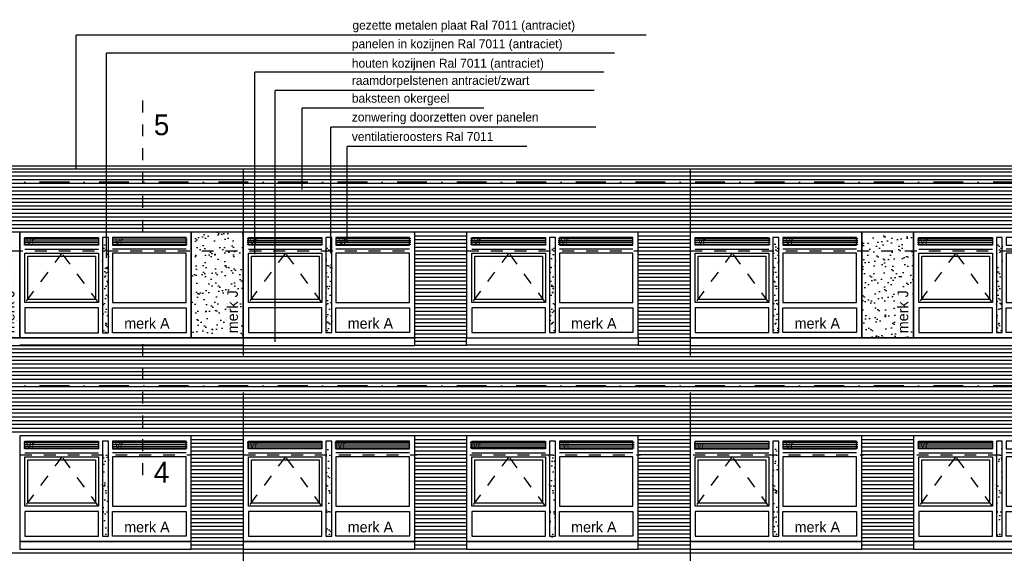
# Model space of a CAD drawing. Extents: x 0 to 140000, y 0 to 84100.
# Tile 76 of 105: x 35122 to 51645, y 52321 to 61281. Entities that reach past the tile are written whole.
import ezdxf

# ---------------------------------------------------------------- set-up
doc = ezdxf.new("R2010")
doc.units = 0
doc.header["$LTSCALE"] = 100
doc.header["$MEASUREMENT"] = 0
for name, pattern in [('B0201', [50, 31.25, -6.25, 6.25, -6.25]), ('B0703', [18.75, 12.5, -6.25]), ('DASHDOT', [1, 0.5, -0.25, 0, -0.25]), ('TEGELS', [4, 2, -2])]:
    doc.linetypes.add(name, pattern=pattern)
doc.layers.get('0').update_dxf_attribs({"linetype": 'CONTINUOUS'})
for name, color, linetype in [('AA31----_BUITENKOZ', 7, 'CONTINUOUS'), ('AL$1A---_ALGEMEEN', 1, 'CONTINUOUS'), ('AL$7A---_STRAMIEN', 42, 'B0201'), ('AL21----_BUITENWAND', 2, 'CONTINUOUS'), ('AL31----_BUITENKOZ', 7, 'CONTINUOUS'), ('AL31----_BUITENKOZIJ', 7, 'CONTINUOUS'), ('AT$1A---_ALGEMEEN', 7, 'CONTINUOUS'), ('AT$1A---_TEKST', 2, 'CONTINUOUS'), ('DETAILS', 4, 'TEGELS'), ('DLLATATIE', 3, 'B0703'), ('VENTILATIE', 1, 'CONTINUOUS'), ('ZONWERING', 4, 'TEGELS')]:
    doc.layers.add(name, color=color, linetype=linetype)
doc.styles.add('00_100', font='B-GBP.shx', dxfattribs={"height": 120})
doc.styles.add('01_100', font='B-GBP.shx', dxfattribs={"height": 180})
doc.styles.add('02_100', font='B-GBP.shx', dxfattribs={"height": 250})
doc.styles.add('03_100', font='B-GBP.shx', dxfattribs={"height": 350})

# ---------------------------------------------------------------- blocks, each defined once
blk = doc.blocks.new('PH31-001')
at = {"layer": 'AL31----_BUITENKOZ'}
h = blk.add_hatch(dxfattribs=at)
h.set_pattern_fill('AR-SAND', color=256, scale=122, style=0)
h.set_pattern_definition([(37.5, (-52903.8, -82412.16), (-7.6852, 235.0725), [0, -185.44, 0, -207.4, 0, -198.25]), (7.5, (-52903.8, -82412.16), (215.9128, 344.3018), [0, -100.04, 0, -167.14, 0, -64.05]), (327.5, (-53053.86, -82412.16), (379.9253, 0.6904), [0, -61, 0, -219.6, 0, -286.7]), (317.5, (-53053.86, -82412.16), (366.7474, 107.0764), [0, -30.5, 0, -143.96, 0, -164.7])])
h.paths.add_polyline_path([(1490, 1580), (1390, 1580), (1390, 67), (1490, 67)])
for p, q in [((88, 1492), (1323, 1492)), ((2792, 1492), (1557, 1492)), ((0, 0), (0, 0)), ((0, 0), (0, 0))]:
    blk.add_line(p, q, dxfattribs=at)
at = {"layer": 'AL31----_BUITENKOZ', "color": 1, "linetype": 'TEGELS'}
for p, q in [((709, 1425), (88, 593)), ((1323, 593), (709, 1425))]:
    blk.add_line(p, q, dxfattribs=at)
at = {"layer": 'AL31----_BUITENKOZ'}
for points in [[(2880, 0), (2880, 1774), (0, 1774), (0, 1774), (0, 0)], [(88, 1559), (88, 1686), (1323, 1686), (1323, 1559)], [(1490, 1686), (1390, 1686), (1390, 88), (1490, 88)], [(2792, 1559), (2792, 1686), (1557, 1686), (1557, 1559)], [(88, 593), (88, 1425), (1323, 1425), (1323, 593)], [(2792, 593), (2792, 1425), (1557, 1425), (1557, 593)], [(88, 505), (88, 88), (1323, 88), (1323, 505)], [(2792, 505), (2792, 88), (1557, 88), (1557, 505)]]:
    blk.add_lwpolyline(points, close=True, dxfattribs=at)
at = {"layer": 'AL31----_BUITENKOZ', "color": 1}
blk.add_lwpolyline([(138, 643), (138, 1375), (1273, 1375), (1273, 643)], close=True, dxfattribs=at)
at = {"layer": 'AT$1A---_TEKST', "style": '01_100'}
blk.add_text('merk A', height=180, dxfattribs=at).set_placement((1754, 154))
blk = doc.blocks.new('PH00-002')
at = {"layer": 'AA31----_BUITENKOZ'}
h = blk.add_hatch(dxfattribs=at)
h.set_pattern_fill('AR-SAND', color=256, scale=122, style=0)
h.set_pattern_definition([(37.5, (-19824.08, -53610.47), (-7.6852, 235.0725), [0, -185.44, 0, -207.4, 0, -198.25]), (7.5, (-19824.08, -53610.47), (215.9128, 344.3018), [0, -100.04, 0, -167.14, 0, -64.05]), (327.5, (-19974.14, -53610.47), (379.9253, 0.6904), [0, -61, 0, -219.6, 0, -286.7]), (317.5, (-19974.14, -53610.47), (366.7474, 107.0764), [0, -30.5, 0, -143.96, 0, -164.7])])
h.paths.add_polyline_path([(0, 1774), (-870, 1774), (-870, 0), (0, 0)])
h.paths.add_polyline_path([(-43, 33), (-43, 1023), (-313, 1023), (-313, 33)], flags=24)
at = {"layer": 'AL31----_BUITENKOZ', "color": 42}
blk.add_lwpolyline([(-870, 0), (0, 0), (0, 1774), (-870, 1774)], close=True, dxfattribs=at)
at = {"layer": 'AT$1A---_TEKST', "color": 1, "style": '01_100'}
blk.add_text('merk J', height=180, rotation=90, dxfattribs=at).set_placement((-88, 78))

msp = doc.modelspace()

# ---------------------------------------------------------------- hatches: boundary and pattern name
at = {"layer": 'AA31----_BUITENKOZ'}
h = msp.add_hatch(dxfattribs=at)
h.set_pattern_fill('AR-SAND', color=256, scale=122, style=0)
h.set_pattern_definition([(142.5, (90905.5, -26474.17), (7.6852, 235.0725), [0, -185.44, 0, -207.4, 0, -198.25]), (172.5, (90905.5, -26474.17), (-215.9128, 344.3018), [0, -100.04, 0, -167.14, 0, -64.05]), (212.5, (91055.55, -26474.17), (-379.9253, 0.6904), [0, -61, 0, -219.6, 0, -286.7]), (222.5, (91055.55, -26474.17), (-366.7474, 107.0764), [0, -30.5, 0, -143.96, 0, -164.7])])
h.paths.add_polyline_path([(36511.7, 57517.7), (36611.7, 57517.7), (36611.7, 56005), (36511.7, 56005)])
h = msp.add_hatch(dxfattribs=at)
h.set_pattern_fill('AR-SAND', color=256, scale=122, style=0)
h.set_pattern_definition([(142.5, (94655.5, -26474.17), (7.6852, 235.0725), [0, -185.44, 0, -207.4, 0, -198.25]), (172.5, (94655.5, -26474.17), (-215.9128, 344.3018), [0, -100.04, 0, -167.14, 0, -64.05]), (212.5, (94805.55, -26474.17), (-379.9253, 0.6904), [0, -61, 0, -219.6, 0, -286.7]), (222.5, (94805.55, -26474.17), (-366.7474, 107.0764), [0, -30.5, 0, -143.96, 0, -164.7])])
h.paths.add_polyline_path([(40261.7, 57517.7), (40361.7, 57517.7), (40361.7, 56005), (40261.7, 56005)])
h = msp.add_hatch(dxfattribs=at)
h.set_pattern_fill('AR-SAND', color=256, scale=122, style=0)
h.set_pattern_definition([(37.5, (-10282.1, -26474.17), (-7.6852, 235.0725), [0, -185.44, 0, -207.4, 0, -198.25]), (7.5, (-10282.1, -26474.17), (215.9128, 344.3018), [0, -100.04, 0, -167.14, 0, -64.05]), (327.5, (-10432.17, -26474.17), (379.9253, 0.6904), [0, -61, 0, -219.6, 0, -286.7]), (317.5, (-10432.17, -26474.17), (366.7474, 107.0764), [0, -30.5, 0, -143.96, 0, -164.7])])
h.paths.add_polyline_path([(44111.7, 57517.7), (44011.7, 57517.7), (44011.7, 56005), (44111.7, 56005)])
h = msp.add_hatch(dxfattribs=at)
h.set_pattern_fill('AR-SAND', color=256, scale=122, style=0)
h.set_pattern_definition([(37.5, (-6532.1, -26474.17), (-7.6852, 235.0725), [0, -185.44, 0, -207.4, 0, -198.25]), (7.5, (-6532.1, -26474.17), (215.9128, 344.3018), [0, -100.04, 0, -167.14, 0, -64.05]), (327.5, (-6682.17, -26474.17), (379.9253, 0.6904), [0, -61, 0, -219.6, 0, -286.7]), (317.5, (-6682.17, -26474.17), (366.7474, 107.0764), [0, -30.5, 0, -143.96, 0, -164.7])])
h.paths.add_polyline_path([(47861.7, 57517.7), (47761.7, 57517.7), (47761.7, 56005), (47861.7, 56005)])
h = msp.add_hatch(dxfattribs=at)
h.set_pattern_fill('AR-SAND', color=256, scale=122, style=0)
h.set_pattern_definition([(37.5, (-2782.1, -26474.17), (-7.6852, 235.0725), [0, -185.44, 0, -207.4, 0, -198.25]), (7.5, (-2782.1, -26474.17), (215.9128, 344.3018), [0, -100.04, 0, -167.14, 0, -64.05]), (327.5, (-2932.17, -26474.17), (379.9253, 0.6904), [0, -61, 0, -219.6, 0, -286.7]), (317.5, (-2932.17, -26474.17), (366.7474, 107.0764), [0, -30.5, 0, -143.96, 0, -164.7])])
h.paths.add_polyline_path([(51611.7, 57517.7), (51511.7, 57517.7), (51511.7, 56005), (51611.7, 56005)])
h = msp.add_hatch(dxfattribs=at)
h.set_pattern_fill('AR-SAND', color=256, scale=122, style=0)
h.set_pattern_definition([(37.5, (-17782.1, -26474.17), (-7.6852, 235.0725), [0, -185.44, 0, -207.4, 0, -198.25]), (7.5, (-17782.1, -26474.17), (215.9128, 344.3018), [0, -100.04, 0, -167.14, 0, -64.05]), (327.5, (-17932.17, -26474.17), (379.9253, 0.6904), [0, -61, 0, -219.6, 0, -286.7]), (317.5, (-17932.17, -26474.17), (366.7474, 107.0764), [0, -30.5, 0, -143.96, 0, -164.7])])
h.paths.add_polyline_path([(36611.7, 54097.7), (36511.7, 54097.7), (36511.7, 52585), (36611.7, 52585)])
h = msp.add_hatch(dxfattribs=at)
h.set_pattern_fill('AR-SAND', color=256, scale=122, style=0)
h.set_pattern_definition([(37.5, (-14032.1, -26474.17), (-7.6852, 235.0725), [0, -185.44, 0, -207.4, 0, -198.25]), (7.5, (-14032.1, -26474.17), (215.9128, 344.3018), [0, -100.04, 0, -167.14, 0, -64.05]), (327.5, (-14182.17, -26474.17), (379.9253, 0.6904), [0, -61, 0, -219.6, 0, -286.7]), (317.5, (-14182.17, -26474.17), (366.7474, 107.0764), [0, -30.5, 0, -143.96, 0, -164.7])])
h.paths.add_polyline_path([(40361.7, 54097.7), (40261.7, 54097.7), (40261.7, 52585), (40361.7, 52585)])
h = msp.add_hatch(dxfattribs=at)
h.set_pattern_fill('AR-SAND', color=256, scale=122, style=0)
h.set_pattern_definition([(37.5, (-10282.1, -26474.17), (-7.6852, 235.0725), [0, -185.44, 0, -207.4, 0, -198.25]), (7.5, (-10282.1, -26474.17), (215.9128, 344.3018), [0, -100.04, 0, -167.14, 0, -64.05]), (327.5, (-10432.17, -26474.17), (379.9253, 0.6904), [0, -61, 0, -219.6, 0, -286.7]), (317.5, (-10432.17, -26474.17), (366.7474, 107.0764), [0, -30.5, 0, -143.96, 0, -164.7])])
h.paths.add_polyline_path([(44111.7, 54097.7), (44011.7, 54097.7), (44011.7, 52585), (44111.7, 52585)])
h = msp.add_hatch(dxfattribs=at)
h.set_pattern_fill('AR-SAND', color=256, scale=122, style=0)
h.set_pattern_definition([(37.5, (-6532.1, -26474.17), (-7.6852, 235.0725), [0, -185.44, 0, -207.4, 0, -198.25]), (7.5, (-6532.1, -26474.17), (215.9128, 344.3018), [0, -100.04, 0, -167.14, 0, -64.05]), (327.5, (-6682.17, -26474.17), (379.9253, 0.6904), [0, -61, 0, -219.6, 0, -286.7]), (317.5, (-6682.17, -26474.17), (366.7474, 107.0764), [0, -30.5, 0, -143.96, 0, -164.7])])
h.paths.add_polyline_path([(47861.7, 54097.7), (47761.7, 54097.7), (47761.7, 52585), (47861.7, 52585)])
h = msp.add_hatch(dxfattribs=at)
h.set_pattern_fill('AR-SAND', color=256, scale=122, style=0)
h.set_pattern_definition([(37.5, (-2782.1, -26474.17), (-7.6852, 235.0725), [0, -185.44, 0, -207.4, 0, -198.25]), (7.5, (-2782.1, -26474.17), (215.9128, 344.3018), [0, -100.04, 0, -167.14, 0, -64.05]), (327.5, (-2932.17, -26474.17), (379.9253, 0.6904), [0, -61, 0, -219.6, 0, -286.7]), (317.5, (-2932.17, -26474.17), (366.7474, 107.0764), [0, -30.5, 0, -143.96, 0, -164.7])])
h.paths.add_polyline_path([(51611.7, 54097.7), (51511.7, 54097.7), (51511.7, 52585), (51611.7, 52585)])
at = {"layer": 'VENTILATIE'}
h = msp.add_hatch(dxfattribs=at)
h.set_pattern_fill('LINE', color=1, scale=250, style=0)
h.set_pattern_definition([(0, (-3062.896, 945.388), (0, 31.25), [])])
h.paths.add_polyline_path([(36444.7, 57486.8), (36444.7, 57613.8), (35188.7, 57613.8), (35188.7, 57486.8)])
h = msp.add_hatch(dxfattribs=at)
h.set_pattern_fill('LINE', color=1, scale=250, style=0)
h.set_pattern_definition([(0, (-1572.896, 945.388), (0, 31.25), [])])
h.paths.add_polyline_path([(37934.7, 57486.8), (37934.7, 57613.8), (36678.7, 57613.8), (36678.7, 57486.8)])
h = msp.add_hatch(dxfattribs=at)
h.set_pattern_fill('LINE', color=1, scale=250, style=0)
h.set_pattern_definition([(0, (687.104, 951.012), (0, 31.25), [])])
h.paths.add_polyline_path([(40194.7, 57492.4), (40194.7, 57619.4), (38938.7, 57619.4), (38938.7, 57492.4)])
h = msp.add_hatch(dxfattribs=at)
h.set_pattern_fill('LINE', color=1, scale=250, style=0)
h.set_pattern_definition([(0, (2177.104, 951.012), (0, 31.25), [])])
h.paths.add_polyline_path([(41684.7, 57492.4), (41684.7, 57619.4), (40428.7, 57619.4), (40428.7, 57492.4)])
h = msp.add_hatch(dxfattribs=at)
h.set_pattern_fill('LINE', color=1, scale=250, style=0)
h.set_pattern_definition([(0, (4437.104, 949.285), (0, 31.25), [])])
h.paths.add_polyline_path([(43944.7, 57490.7), (43944.7, 57617.7), (42688.7, 57617.7), (42688.7, 57490.7)])
h = msp.add_hatch(dxfattribs=at)
h.set_pattern_fill('LINE', color=1, scale=250, style=0)
h.set_pattern_definition([(0, (5906.104, 949.285), (0, 31.25), [])])
h.paths.add_polyline_path([(45413.7, 57490.7), (45413.7, 57617.7), (44157.7, 57617.7), (44157.7, 57490.7)])
h = msp.add_hatch(dxfattribs=at)
h.set_pattern_fill('LINE', color=1, scale=250, style=0)
h.set_pattern_definition([(0, (8208.104, 951.847), (0, 31.25), [])])
h.paths.add_polyline_path([(47715.7, 57493.2), (47715.7, 57620.2), (46459.7, 57620.2), (46459.7, 57493.2)])
h = msp.add_hatch(dxfattribs=at)
h.set_pattern_fill('LINE', color=1, scale=250, style=0)
h.set_pattern_definition([(0, (9677.104, 950.648), (0, 31.25), [])])
h.paths.add_polyline_path([(49184.7, 57492), (49184.7, 57619), (47928.7, 57619), (47928.7, 57492)])
h = msp.add_hatch(dxfattribs=at)
h.set_pattern_fill('LINE', color=1, scale=250, style=0)
h.set_pattern_definition([(0, (11937.104, 951.847), (0, 31.25), [])])
h.paths.add_polyline_path([(51444.7, 57493.2), (51444.7, 57620.2), (50188.7, 57620.2), (50188.7, 57493.2)])
h = msp.add_hatch(dxfattribs=at)
h.set_pattern_fill('LINE', color=1, scale=250, style=0)
h.set_pattern_definition([(0, (687.104, -2468.682), (0, 31.25), [])])
h.paths.add_polyline_path([(40194.7, 54072.7), (40194.7, 54199.7), (38938.7, 54199.7), (38938.7, 54072.7)])
h = msp.add_hatch(dxfattribs=at)
h.set_pattern_fill('LINE', color=1, scale=250, style=0)
h.set_pattern_definition([(0, (2156.104, -2468.682), (0, 31.25), [])])
h.paths.add_polyline_path([(41663.7, 54072.7), (41663.7, 54199.7), (40407.7, 54199.7), (40407.7, 54072.7)])
h = msp.add_hatch(dxfattribs=at)
h.set_pattern_fill('LINE', color=1, scale=250, style=0)
h.set_pattern_definition([(0, (4429.988, -2467.61), (0, 31.25), [])])
h.paths.add_polyline_path([(43937.6, 54073.8), (43937.6, 54200.8), (42681.6, 54200.8), (42681.6, 54073.8)])
h = msp.add_hatch(dxfattribs=at)
h.set_pattern_fill('LINE', color=1, scale=250, style=0)
h.set_pattern_definition([(0, (3e-09, 841.924), (0, 31.25), [])])
h.paths.add_polyline_path([(45434.7, 54084.4), (45434.7, 54211.4), (44178.7, 54211.4), (44178.7, 54084.4)])
h = msp.add_hatch(dxfattribs=at)
h.set_pattern_fill('LINE', color=1, scale=250, style=0)
h.set_pattern_definition([(0, (3e-09, 827.622), (0, 31.25), [])])
h.paths.add_polyline_path([(47694.7, 54070.1), (47694.7, 54197.1), (46438.7, 54197.1), (46438.7, 54070.1)])
h = msp.add_hatch(dxfattribs=at)
h.set_pattern_fill('LINE', color=1, scale=250, style=0)
h.set_pattern_definition([(0, (9677.104, -2471.243), (0, 31.25), [])])
h.paths.add_polyline_path([(49184.7, 54070.1), (49184.7, 54197.1), (47928.7, 54197.1), (47928.7, 54070.1)])
h = msp.add_hatch(dxfattribs=at)
h.set_pattern_fill('LINE', color=1, scale=250, style=0)
h.set_pattern_definition([(0, (11937.104, -2468.153), (0, 31.25), [])])
h.paths.add_polyline_path([(51444.7, 54073.2), (51444.7, 54200.2), (50188.7, 54200.2), (50188.7, 54073.2)])
h = msp.add_hatch(dxfattribs=at)
h.set_pattern_fill('LINE', color=1, scale=250, style=0)
h.set_pattern_definition([(0, (-3062.896, -2471.55), (0, 31.25), [])])
h.paths.add_polyline_path([(36444.7, 54069.8), (36444.7, 54196.8), (35188.7, 54196.8), (35188.7, 54069.8)])
h = msp.add_hatch(dxfattribs=at)
h.set_pattern_fill('LINE', color=1, scale=250, style=0)
h.set_pattern_definition([(0, (-1572.896, -2471.55), (0, 31.25), [])])
h.paths.add_polyline_path([(37934.7, 54069.8), (37934.7, 54196.8), (36678.7, 54196.8), (36678.7, 54069.8)])

# ---------------------------------------------------------------- linework, layer by layer
at = {"layer": 'AL$1A---_ALGEMEEN'}
for p, q in [((45633.5, 61024.1), (36066.9, 61024.1)), ((36066.9, 58763.5), (36066.9, 61024.1)), ((36577.3, 57280.1), (36577.3, 60719.7)), ((45105.5, 60719.7), (36577.3, 60719.7)), ((39065.2, 57345.8), (39065.2, 60398.2)), ((44922.8, 60398.2), (39065.2, 60398.2)), ((44764.6, 60093.7), (39410.4, 60093.7)), ((39410.4, 55874.3), (39410.4, 60093.7)), ((39860, 58430.5), (39860, 59794.4)), ((42912.4, 59794.4), (39860, 59794.4)), ((44790.2, 59477.7), (40345.3, 59477.7)), ((40345.3, 57365.5), (40345.3, 59477.7)), ((43629.8, 59150.8), (40619.6, 59150.8)), ((40619.6, 57544.8), (40619.6, 59150.8))]:
    msp.add_line(p, q, dxfattribs=at)
at = {"layer": 'AL$7A---_STRAMIEN', "color": 1, "linetype": 'DASHDOT', "ltscale": 10}
for p, q in [((130964.8, 58554.7), (9153.4, 58554.7)), ((130964.8, 55134.7), (9153.4, 55134.7))]:
    msp.add_line(p, q, dxfattribs=at)
at = {"layer": 'AL21----_BUITENWAND'}
for p, q in [((105964.2, 58823.7), (11836.7, 58823.7)), ((105964.2, 58768.8), (11836.7, 58768.8))]:
    msp.add_line(p, q, dxfattribs=at)
at = {"layer": 'AL21----_BUITENWAND', "color": 42}
for p, q in [((11866.7, 58724.7), (105922.4, 58724.7)), ((11866.7, 58661.3), (105922.4, 58661.3)), ((11866.7, 58598), (105922.4, 58598)), ((11866.7, 58534.7), (105922.4, 58534.7)), ((11866.7, 58471.3), (105922.4, 58471.3)), ((11866.7, 58408), (105922.4, 58408)), ((11866.7, 58344.7), (105922.4, 58344.7)), ((11866.7, 58281.3), (105922.4, 58281.3)), ((11866.7, 58218), (105922.4, 58218)), ((11866.7, 58154.7), (105922.4, 58154.7)), ((105922.4, 58091.3), (11866.7, 58091.3)), ((105922.4, 58028), (11866.7, 58028)), ((105922.4, 57964.7), (11866.7, 57964.7)), ((105922.4, 57901.3), (11866.7, 57901.3)), ((105922.4, 57838), (11866.7, 57838)), ((105922.4, 57774.7), (11866.7, 57774.7)), ((42621.7, 57711.3), (41751.7, 57711.3)), ((46371.7, 57711.3), (45501.7, 57711.3)), ((42621.7, 57648), (41751.7, 57648)), ((42621.7, 57584.7), (41751.7, 57584.7)), ((42621.7, 57521.3), (41751.7, 57521.3)), ((46371.7, 57648), (45501.7, 57648)), ((46371.7, 57584.7), (45501.7, 57584.7)), ((46371.7, 57521.3), (45501.7, 57521.3)), ((42621.7, 57458), (41751.7, 57458)), ((42621.7, 57394.7), (41751.7, 57394.7)), ((46371.7, 57458), (45501.7, 57458)), ((46371.7, 57394.7), (45501.7, 57394.7)), ((42621.7, 57331.3), (41751.7, 57331.3)), ((42621.7, 57268), (41751.7, 57268)), ((42621.7, 57204.7), (41751.7, 57204.7)), ((46371.7, 57331.3), (45501.7, 57331.3)), ((46371.7, 57268), (45501.7, 57268)), ((46371.7, 57204.7), (45501.7, 57204.7)), ((42621.7, 57141.3), (41751.7, 57141.3)), ((42621.7, 57078), (41751.7, 57078)), ((42621.7, 57014.7), (41751.7, 57014.7)), ((46371.7, 57141.3), (45501.7, 57141.3)), ((46371.7, 57078), (45501.7, 57078)), ((46371.7, 57014.7), (45501.7, 57014.7)), ((42621.7, 56951.3), (41751.7, 56951.3)), ((42621.7, 56888), (41751.7, 56888)), ((46371.7, 56951.3), (45501.7, 56951.3)), ((46371.7, 56888), (45501.7, 56888)), ((42621.7, 56824.7), (41751.7, 56824.7)), ((42621.7, 56761.3), (41751.7, 56761.3)), ((42621.7, 56698), (41751.7, 56698)), ((46371.7, 56824.7), (45501.7, 56824.7)), ((46371.7, 56761.3), (45501.7, 56761.3)), ((46371.7, 56698), (45501.7, 56698)), ((42621.7, 56634.7), (41751.7, 56634.7)), ((42621.7, 56571.3), (41751.7, 56571.3)), ((46371.7, 56634.7), (45501.7, 56634.7)), ((46371.7, 56571.3), (45501.7, 56571.3)), ((42621.7, 56508), (41751.7, 56508)), ((42621.7, 56444.7), (41751.7, 56444.7)), ((42621.7, 56381.3), (41751.7, 56381.3)), ((46371.7, 56508), (45501.7, 56508)), ((46371.7, 56444.7), (45501.7, 56444.7)), ((46371.7, 56381.3), (45501.7, 56381.3)), ((42621.7, 56318), (41751.7, 56318)), ((42621.7, 56254.7), (41751.7, 56254.7)), ((42621.7, 56191.3), (41751.7, 56191.3)), ((46371.7, 56318), (45501.7, 56318)), ((46371.7, 56254.7), (45501.7, 56254.7)), ((46371.7, 56191.3), (45501.7, 56191.3)), ((42621.7, 56128), (41751.7, 56128)), ((42621.7, 56064.7), (41751.7, 56064.7)), ((46371.7, 56128), (45501.7, 56128)), ((46371.7, 56064.7), (45501.7, 56064.7)), ((42621.7, 56001.3), (41751.7, 56001.3)), ((42621.7, 55938), (41751.7, 55938)), ((42621.7, 55874.7), (41751.7, 55874.7)), ((46371.7, 56001.3), (45501.7, 56001.3)), ((46371.7, 55938), (45501.7, 55938)), ((46371.7, 55874.7), (45501.7, 55874.7)), ((77091.7, 55748), (29781.7, 55748)), ((77091.7, 55684.7), (29781.7, 55684.7)), ((38871.7, 55814.3), (35121.7, 55814.3)), ((42621.7, 55811.3), (41751.7, 55811.3)), ((46371.7, 55811.3), (45501.7, 55811.3)), ((77091.7, 55621.3), (29781.7, 55621.3)), ((77091.7, 55558), (29781.7, 55558)), ((77091.7, 55494.7), (29781.7, 55494.7)), ((77091.7, 55431.3), (29781.7, 55431.3)), ((77091.7, 55368), (29781.7, 55368)), ((77091.7, 55304.7), (29781.7, 55304.7)), ((77091.7, 55241.3), (29781.7, 55241.3)), ((77091.7, 55178), (29781.7, 55178)), ((77091.7, 55114.7), (29781.7, 55114.7)), ((77091.7, 55051.3), (29781.7, 55051.3)), ((77091.7, 54988), (29781.7, 54988)), ((77091.7, 54924.7), (29781.7, 54924.7)), ((77091.7, 54861.3), (29781.7, 54861.3)), ((77091.7, 54798), (29781.7, 54798)), ((77091.7, 54734.7), (29781.7, 54734.7)), ((77091.7, 54734.7), (29781.7, 54734.7)), ((77091.7, 54671.3), (29781.7, 54671.3)), ((77091.7, 54671.3), (29781.7, 54671.3)), ((77091.7, 54608), (29781.7, 54608)), ((77091.7, 54608), (29781.7, 54608)), ((77091.7, 54544.7), (29781.7, 54544.7)), ((77091.7, 54544.7), (29781.7, 54544.7)), ((77091.7, 54481.3), (29781.7, 54481.3)), ((77091.7, 54481.3), (29781.7, 54481.3)), ((77091.7, 54418), (29781.7, 54418)), ((77091.7, 54418), (29781.7, 54418)), ((77091.7, 54354.7), (29781.7, 54354.7)), ((77091.7, 54354.7), (29781.7, 54354.7)), ((38871.7, 54291.3), (38001.7, 54291.3)), ((38871.7, 54228), (38001.7, 54228)), ((42621.7, 54291.3), (41751.7, 54291.3)), ((42621.7, 54228), (41751.7, 54228)), ((46371.7, 54291.3), (45501.7, 54291.3)), ((46371.7, 54228), (45501.7, 54228)), ((50121.7, 54291.3), (49251.7, 54291.3)), ((50121.7, 54228), (49251.7, 54228)), ((38871.7, 54164.7), (38001.7, 54164.7)), ((38871.7, 54101.3), (38001.7, 54101.3)), ((38871.7, 54038), (38001.7, 54038)), ((42621.7, 54164.7), (41751.7, 54164.7)), ((42621.7, 54101.3), (41751.7, 54101.3)), ((42621.7, 54038), (41751.7, 54038)), ((46371.7, 54164.7), (45501.7, 54164.7)), ((46371.7, 54101.3), (45501.7, 54101.3)), ((46371.7, 54038), (45501.7, 54038)), ((50121.7, 54164.7), (49251.7, 54164.7)), ((50121.7, 54101.3), (49251.7, 54101.3)), ((50121.7, 54038), (49251.7, 54038)), ((38871.7, 53974.7), (38001.7, 53974.7)), ((38871.7, 53911.3), (38001.7, 53911.3)), ((42621.7, 53974.7), (41751.7, 53974.7)), ((42621.7, 53911.3), (41751.7, 53911.3)), ((46371.7, 53974.7), (45501.7, 53974.7)), ((46371.7, 53911.3), (45501.7, 53911.3)), ((50121.7, 53974.7), (49251.7, 53974.7)), ((50121.7, 53911.3), (49251.7, 53911.3)), ((38871.7, 53848), (38001.7, 53848)), ((38871.7, 53784.7), (38001.7, 53784.7)), ((38871.7, 53721.3), (38001.7, 53721.3)), ((42621.7, 53848), (41751.7, 53848)), ((42621.7, 53784.7), (41751.7, 53784.7)), ((42621.7, 53721.3), (41751.7, 53721.3)), ((46371.7, 53848), (45501.7, 53848)), ((46371.7, 53784.7), (45501.7, 53784.7)), ((46371.7, 53721.3), (45501.7, 53721.3)), ((50121.7, 53848), (49251.7, 53848)), ((50121.7, 53784.7), (49251.7, 53784.7)), ((50121.7, 53721.3), (49251.7, 53721.3)), ((38871.7, 53658), (38001.7, 53658)), ((38871.7, 53594.7), (38001.7, 53594.7)), ((42621.7, 53658), (41751.7, 53658)), ((42621.7, 53594.7), (41751.7, 53594.7)), ((46371.7, 53658), (45501.7, 53658)), ((46371.7, 53594.7), (45501.7, 53594.7)), ((50121.7, 53658), (49251.7, 53658)), ((50121.7, 53594.7), (49251.7, 53594.7)), ((38871.7, 53531.3), (38001.7, 53531.3)), ((38871.7, 53468), (38001.7, 53468)), ((38871.7, 53404.7), (38001.7, 53404.7)), ((42621.7, 53531.3), (41751.7, 53531.3)), ((42621.7, 53468), (41751.7, 53468)), ((42621.7, 53404.7), (41751.7, 53404.7)), ((46371.7, 53531.3), (45501.7, 53531.3)), ((46371.7, 53468), (45501.7, 53468)), ((46371.7, 53404.7), (45501.7, 53404.7)), ((50121.7, 53531.3), (49251.7, 53531.3)), ((50121.7, 53468), (49251.7, 53468)), ((50121.7, 53404.7), (49251.7, 53404.7)), ((38871.7, 53341.3), (38001.7, 53341.3)), ((38871.7, 53278), (38001.7, 53278)), ((38871.7, 53214.7), (38001.7, 53214.7)), ((42621.7, 53341.3), (41751.7, 53341.3)), ((42621.7, 53278), (41751.7, 53278)), ((42621.7, 53214.7), (41751.7, 53214.7)), ((46371.7, 53341.3), (45501.7, 53341.3)), ((46371.7, 53278), (45501.7, 53278)), ((46371.7, 53214.7), (45501.7, 53214.7)), ((50121.7, 53341.3), (49251.7, 53341.3)), ((50121.7, 53278), (49251.7, 53278)), ((50121.7, 53214.7), (49251.7, 53214.7)), ((38871.7, 53151.3), (38001.7, 53151.3)), ((38871.7, 53088), (38001.7, 53088)), ((42621.7, 53151.3), (41751.7, 53151.3)), ((42621.7, 53088), (41751.7, 53088)), ((46371.7, 53151.3), (45501.7, 53151.3)), ((46371.7, 53088), (45501.7, 53088)), ((50121.7, 53151.3), (49251.7, 53151.3)), ((50121.7, 53088), (49251.7, 53088)), ((38871.7, 53024.7), (38001.7, 53024.7)), ((38871.7, 52961.3), (38001.7, 52961.3)), ((38871.7, 52898), (38001.7, 52898)), ((42621.7, 53024.7), (41751.7, 53024.7)), ((42621.7, 52961.3), (41751.7, 52961.3)), ((42621.7, 52898), (41751.7, 52898)), ((46371.7, 53024.7), (45501.7, 53024.7)), ((46371.7, 52961.3), (45501.7, 52961.3)), ((46371.7, 52898), (45501.7, 52898)), ((50121.7, 53024.7), (49251.7, 53024.7)), ((50121.7, 52961.3), (49251.7, 52961.3)), ((50121.7, 52898), (49251.7, 52898)), ((38871.7, 52834.7), (38001.7, 52834.7)), ((38871.7, 52771.3), (38001.7, 52771.3)), ((42621.7, 52834.7), (41751.7, 52834.7)), ((42621.7, 52771.3), (41751.7, 52771.3)), ((46371.7, 52834.7), (45501.7, 52834.7)), ((46371.7, 52771.3), (45501.7, 52771.3)), ((50121.7, 52834.7), (49251.7, 52834.7)), ((50121.7, 52771.3), (49251.7, 52771.3)), ((38871.7, 52708), (38001.7, 52708)), ((38871.7, 52644.7), (38001.7, 52644.7)), ((38871.7, 52581.3), (38001.7, 52581.3)), ((42621.7, 52708), (41751.7, 52708)), ((42621.7, 52644.7), (41751.7, 52644.7)), ((42621.7, 52581.3), (41751.7, 52581.3)), ((46371.7, 52708), (45501.7, 52708)), ((46371.7, 52644.7), (45501.7, 52644.7)), ((46371.7, 52581.3), (45501.7, 52581.3)), ((50121.7, 52708), (49251.7, 52708)), ((50121.7, 52644.7), (49251.7, 52644.7)), ((50121.7, 52581.3), (49251.7, 52581.3)), ((38871.7, 52518), (38001.7, 52518)), ((38871.7, 52454.7), (38001.7, 52454.7)), ((38871.7, 52391.3), (38001.7, 52391.3)), ((42621.7, 52518), (41751.7, 52518)), ((42621.7, 52454.7), (41751.7, 52454.7)), ((42621.7, 52391.3), (41751.7, 52391.3)), ((46371.7, 52518), (45501.7, 52518)), ((46371.7, 52454.7), (45501.7, 52454.7)), ((46371.7, 52391.3), (45501.7, 52391.3)), ((50121.7, 52518), (49251.7, 52518)), ((50121.7, 52454.7), (49251.7, 52454.7)), ((50121.7, 52391.3), (49251.7, 52391.3)), ((11866.7, 52328), (105922.4, 52328))]:
    msp.add_line(p, q, dxfattribs=at)
at = {"layer": 'AL31----_BUITENKOZ'}
for p, q in [((38871.7, 55940.9), (38871.7, 55940.9)), ((45501.7, 55938), (45501.7, 55938)), ((46371.7, 55938), (46371.7, 55938)), ((37953.5, 54990.9), (37953.5, 54990.9)), ((49299.9, 52518), (49299.9, 52518)), ((50169.9, 52518), (50169.9, 52518))]:
    msp.add_line(p, q, dxfattribs=at)
for points in [[(31371.7, 55938), (41751.7, 55938), (41751.7, 57711.7), (31371.7, 57711.7)], [(42621.7, 55940.9), (45501.7, 55940.9), (45501.7, 55814.3), (42621.7, 55814.3)], [(38001.7, 52518), (35121.7, 52518), (35121.7, 52391.3), (38001.7, 52391.3)], [(41751.7, 52518), (38871.7, 52518), (38871.7, 52391.3), (41751.7, 52391.3)], [(45501.7, 52518), (42621.7, 52518), (42621.7, 52391.3), (45501.7, 52391.3)], [(49251.7, 52518), (46371.7, 52518), (46371.7, 52391.3), (49251.7, 52391.3)], [(53001.7, 52518), (50121.7, 52518), (50121.7, 52391.3), (53001.7, 52391.3)]]:
    msp.add_lwpolyline(points, close=True, dxfattribs=at)
at = {"layer": 'AL31----_BUITENKOZIJ'}
for points in [[(31371.7, 55811.3), (41751.7, 55811.3), (41751.7, 55938), (31371.7, 55938)], [(46371.7, 55811.3), (56751.7, 55811.3), (56751.7, 55938), (46371.7, 55938)]]:
    msp.add_lwpolyline(points, close=True, dxfattribs=at)
at = {"layer": 'DETAILS', "color": 5}
for p, q in [((37185.1, 59922.9), (37185.1, 57671.7)), ((37185.1, 55835), (37185.1, 53583.9))]:
    msp.add_line(p, q, dxfattribs=at)
at = {"layer": 'DLLATATIE'}
for p, q in [((38871.7, 58768.5), (38871.7, 51004.8)), ((46371.7, 58768.9), (46371.7, 51004.8))]:
    msp.add_line(p, q, dxfattribs=at)
at = {"layer": 'ZONWERING', "color": 4}
for p, q in [((31376.9, 57399.6), (41740.1, 57399.6)), ((42626.9, 57399.6), (45490.1, 57399.6)), ((46376.9, 57399.6), (56740.1, 57399.6)), ((35126.9, 53976.6), (37990.1, 53976.6)), ((38876.9, 53976.6), (41788.2, 53976.6)), ((42675.1, 53976.6), (45538.2, 53976.6)), ((46425.1, 53976.6), (49288.2, 53976.6)), ((50175.1, 53976.6), (53038.2, 53976.6))]:
    msp.add_line(p, q, dxfattribs=at)

# ---------------------------------------------------------------- block references
for name, p in [('PH00-002', (35121.7, 55938)), ('PH31-001', (35121.7, 55937.7)), ('PH00-002', (38871.7, 55938)), ('PH31-001', (38871.7, 55938)), ('PH31-001', (42621.7, 55938)), ('PH31-001', (46371.7, 55938)), ('PH00-002', (50121.7, 55938)), ('PH31-001', (50121.7, 55938)), ('PH31-001', (35121.7, 52518)), ('PH31-001', (38871.7, 52518)), ('PH31-001', (42621.7, 52518)), ('PH31-001', (46371.7, 52518)), ('PH31-001', (50121.7, 52518))]:
    msp.add_blockref(name, p)

# ---------------------------------------------------------------- texts
at = {"layer": 'AT$1A---_ALGEMEEN', "color": 2}
for s, height, style, p in [('gezette metalen plaat Ral 7011 (antraciet)', 150, '02_100', (40706.2, 61114)), ('panelen in kozijnen Ral 7011 (antraciet)', 150, '02_100', (40696.3, 60801.2)), ('houten kozijnen Ral 7011 (antraciet)', 150, '02_100', (40696.3, 60475.4)), ('raamdorpelstenen antraciet/zwart', 150, '02_100', (40696.3, 60187.1)), ('baksteen okergeel', 150, '02_100', (40696.3, 59887.7)), ('zonwering doorzetten over panelen', 150, '02_100', (40696.3, 59571)), ('ventilatieroosters Ral 7011', 150, '02_100', (40696.3, 59244.2)), ('vr', 120, '00_100', (35234.5, 57502.7)), ('vr', 120, '00_100', (36724.5, 57502.7)), ('vr', 120, '00_100', (38984.5, 57508.3)), ('vr', 120, '00_100', (40474.5, 57508.3)), ('vr', 120, '00_100', (42734.5, 57506.6)), ('vr', 120, '00_100', (44203.5, 57506.6)), ('vr', 120, '00_100', (46505.5, 57509.1)), ('vr', 120, '00_100', (47974.5, 57507.9)), ('vr', 120, '00_100', (50234.5, 57509.1)), ('vr', 120, '00_100', (35234.5, 54085.7)), ('vr', 120, '00_100', (36724.5, 54085.7)), ('vr', 120, '00_100', (38984.5, 54088.6)), ('vr', 120, '00_100', (40453.5, 54088.6)), ('vr', 120, '00_100', (42727.3, 54089.7)), ('vr', 120, '00_100', (44224.5, 54100.3)), ('vr', 120, '00_100', (46484.5, 54086)), ('vr', 120, '00_100', (47974.5, 54086)), ('vr', 120, '00_100', (50234.5, 54089.1))]:
    msp.add_text(s, height=height, dxfattribs=dict(at, style=style)).set_placement(p)
at = {"layer": 'AT$1A---_ALGEMEEN', "color": 4, "style": '03_100'}
for s, p in [('5', (37372.4, 59341.5)), ('4', (37372.4, 53507))]:
    msp.add_text(s, height=350, dxfattribs=at).set_placement(p)

doc.saveas('drawing.dxf')
